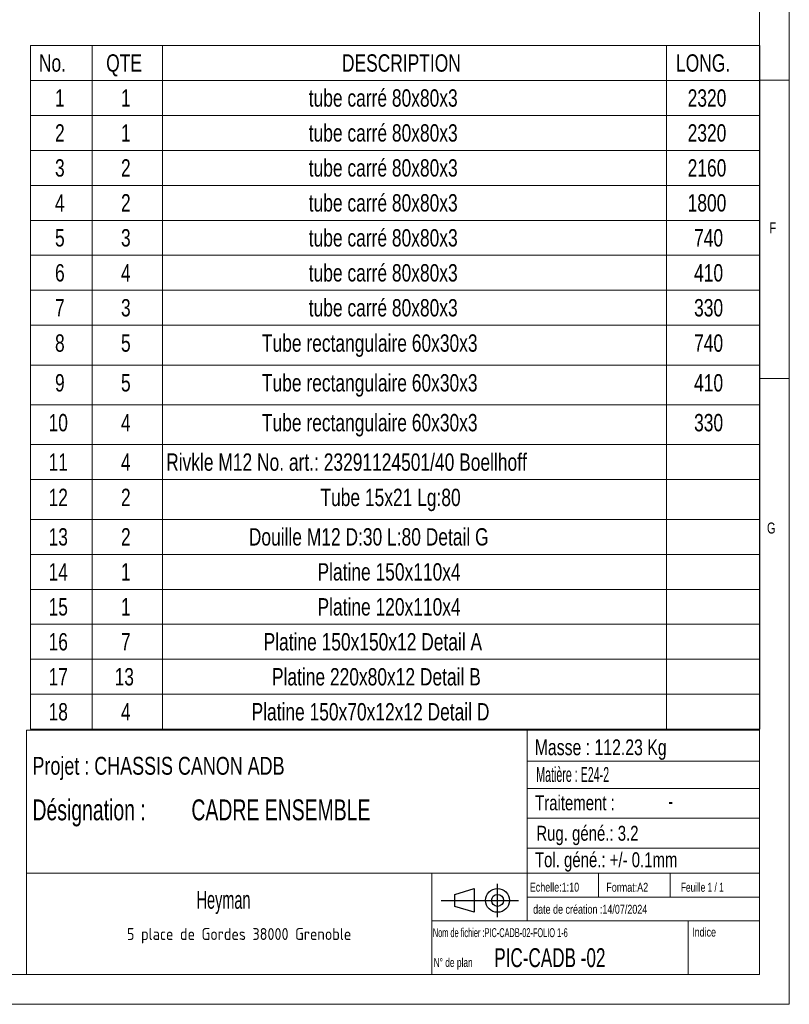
# Model space of a CAD drawing. Header units: millimetres. Extents: x 5 to 589, y 5 to 415.
# Tile 12 of 17: x 460 to 589, y 5 to 170. Entities that reach past the tile are written whole.
import ezdxf

# ---------------------------------------------------------------- set-up
doc = ezdxf.new("R2010")
doc.units = ezdxf.units.MM
doc.layers.add('NOTES', color=6, linetype='Continuous')
doc.styles.add('SLDTEXTSTYLE0', font='TXT', dxfattribs={"width": 0.75})
doc.styles.add('SLDTEXTSTYLE1', font='TXT', dxfattribs={"width": 0.675933})
doc.styles.add('SLDTEXTSTYLE2', font='TXT', dxfattribs={"width": 0.605})
doc.styles.add('SLDTEXTSTYLE3', font='TXT', dxfattribs={"width": 0.617423})
doc.styles.add('SLDTEXTSTYLE4', font='TXT', dxfattribs={"width": 0.7})
doc.styles.add('SLDTEXTSTYLE5', font='TXT', dxfattribs={"width": 0.535475})
doc.styles.add('SLDTEXTSTYLE6', font='ISOCP3', dxfattribs={"width": 0.96})
doc.styles.add('SLDTEXTSTYLE7', font='TXT', dxfattribs={"width": 0.692308})
doc.styles.add('SLDTEXTSTYLE8', font='TXT', dxfattribs={"width": 0.695728})

# ---------------------------------------------------------------- blocks, each defined once
blk = doc.blocks.new('Bloc12_2')
for p, q in [((9.48, 0), (9.48, 5.6)), ((2.32, 3.8), (5.55, 4.8)), ((2.32, 1.8), (2.32, 3.8)), ((5.55, 4.8), (5.55, 0.8)), ((0, 2.8), (12.98, 2.8)), ((5.55, 0.8), (2.32, 1.8))]:
    blk.add_line(p, q)
for radius in [2, 1]:
    blk.add_circle((9.48, 2.8), radius)
blk = doc.blocks.new('SW_NOTE_0')
at = {"layer": 'NOTES', "color": 0, "char_height": 3.5, "attachment_point": 1, "style": 'SLDTEXTSTYLE0'}
for s, insert in [('SOUDURES :  A=3 CONTINUE ETANCHE', (0, 4.51)), ('TOLERANCE GENERALE : ± 1 mm', (0, -0.01)), ('TOLERANCE DE PLANEITE : ± 1 mm/m', (0, -4.54)), ('PEINTURE EPOXY EP: 60µ', (0, -9.07)), ('COULEUR : BLANC RAL 9010', (0, -13.59)), ('Masse : 112.23 Kg', (0, -18.12))]:
    blk.add_mtext(s, dxfattribs=dict(at, insert=insert))
blk = doc.blocks.new('SW_NOTE_1')
at = {"layer": 'NOTES', "color": 0, "insert": (20.94, 2.58), "char_height": 2, "attachment_point": 2, "style": 'SLDTEXTSTYLE6'}
blk.add_mtext('5 place de Gordes 38000 Grenoble', dxfattribs=at)
blk = doc.blocks.new('SW_NOTE_2')
at = {"layer": 'NOTES', "color": 0, "char_height": 3.5, "attachment_point": 1, "style": 'SLDTEXTSTYLE8'}
for s, insert in [('Désignation :', (0, 4.51)), ('CADRE ENSEMBLE', (26.67, 4.51))]:
    blk.add_mtext(s, dxfattribs=dict(at, insert=insert))
blk = doc.blocks.new('SW_TABLEANNOTATION_0')
at = {"color": 0, "linetype": 'Continuous', "lineweight": 18}
for p, q in [((0, 0), (0, -114.69)), ((122.41, 0), (0, 0)), ((10.37, 0), (10.37, -5.87)), ((22.14, 0), (22.14, -5.87)), ((106.73, 0), (106.73, -5.87)), ((122.41, -114.69), (122.41, 0)), ((0, -5.87), (122.41, -5.87)), ((10.37, -5.87), (10.37, -114.69)), ((22.14, -5.87), (22.14, -114.69)), ((106.73, -5.87), (106.73, -114.69)), ((0, -11.73), (122.41, -11.73)), ((0, -17.6), (122.41, -17.6)), ((0, -23.47), (122.41, -23.47)), ((0, -29.33), (122.41, -29.33)), ((0, -35.2), (122.41, -35.2)), ((0, -41.07), (122.41, -41.07)), ((0, -46.93), (122.41, -46.93)), ((0, -53.61), (122.41, -53.61)), ((0, -60.28), (122.41, -60.28)), ((0, -66.95), (122.41, -66.95)), ((0, -72.82), (122.41, -72.82)), ((0, -79.49), (122.41, -79.49)), ((0, -85.36), (122.41, -85.36)), ((0, -91.23), (122.41, -91.23)), ((0, -97.09), (122.41, -97.09)), ((0, -102.96), (122.41, -102.96)), ((0, -108.83), (122.41, -108.83)), ((0, -114.69), (122.41, -114.69))]:
    blk.add_line(p, q, dxfattribs=at)
at = {"color": 0, "linetype": 'Continuous', "lineweight": 18, "attachment_point": 1, "style": 'SLDTEXTSTYLE0'}
for s, insert, char_height in [('No.', (1.41, -1.48), 2.91), ('QTE', (12.7, -1.48), 2.91), ('DESCRIPTION', (52.26, -1.48), 2.9104), ('LONG.', (108.32, -1.48), 2.91), ('1', (4.11, -7.35), 2.91), ('1', (15.18, -7.35), 2.91), ('tube carré 80x80x3', (46.69, -7.35), 2.9104), ('2320', (110.27, -7.35), 2.91), ('2', (4.11, -13.21), 2.91), ('1', (15.18, -13.21), 2.91), ('tube carré 80x80x3', (46.69, -13.21), 2.9104), ('2320', (110.27, -13.21), 2.91), ('3', (4.11, -19.08), 2.91), ('2', (15.18, -19.08), 2.91), ('tube carré 80x80x3', (46.69, -19.08), 2.9104), ('2160', (110.27, -19.08), 2.91), ('tube carré 80x80x3', (46.69, -24.94), 2.9104), ('4', (4.11, -24.94), 2.91), ('2', (15.18, -24.94), 2.91), ('1800', (110.27, -24.94), 2.91), ('5', (4.11, -30.81), 2.91), ('3', (15.18, -30.81), 2.91), ('tube carré 80x80x3', (46.69, -30.81), 2.9104), ('740', (111.35, -30.81), 2.91), ('tube carré 80x80x3', (46.69, -36.68), 2.9104), ('6', (4.11, -36.68), 2.91), ('4', (15.18, -36.68), 2.91), ('410', (111.35, -36.68), 2.91), ('7', (4.11, -42.54), 2.91), ('3', (15.18, -42.54), 2.91), ('tube carré 80x80x3', (46.69, -42.54), 2.9104), ('330', (111.35, -42.54), 2.91), ('8', (4.11, -48.46), 2.91), ('5', (15.18, -48.46), 2.91), ('Tube rectangulaire 60x30x3', (38.83, -48.46), 2.9104), ('740', (111.35, -48.46), 2.91), ('9', (4.11, -55.13), 2.91), ('5', (15.18, -55.13), 2.91), ('Tube rectangulaire 60x30x3', (38.83, -55.13), 2.9104), ('410', (111.35, -55.13), 2.91), ('10', (3.03, -61.81), 2.91), ('4', (15.18, -61.81), 2.91), ('Tube rectangulaire 60x30x3', (38.83, -61.81), 2.9104), ('330', (111.35, -61.81), 2.91), ('11', (3.03, -68.43), 2.91), ('4', (15.18, -68.43), 2.91), ('Rivkle M12 No. art.: 23291124501/40 Boellhoff', (22.76, -68.43), 2.9104), ('12', (3.03, -74.35), 2.91), ('2', (15.18, -74.35), 2.91), ('Tube 15x21 Lg:80', (48.65, -74.35), 2.9104), ('13', (3.03, -80.97), 2.91), ('2', (15.18, -80.97), 2.91), ('Douille M12 D:30 L:80 Detail G', (36.63, -80.97), 2.9104), ('14', (3.03, -86.84), 2.91), ('1', (15.18, -86.84), 2.91), ('Platine 150x110x4', (48.16, -86.84), 2.9104), ('Platine 120x110x4', (48.16, -92.71), 2.9104), ('15', (3.03, -92.71), 2.91), ('1', (15.18, -92.71), 2.91), ('16', (3.03, -98.57), 2.91), ('7', (15.18, -98.57), 2.91), ('Platine 150x150x12 Detail A', (39.11, -98.57), 2.9104), ('17', (3.03, -104.44), 2.91), ('13', (14.11, -104.44), 2.91), ('Platine 220x80x12 Detail B', (40.51, -104.44), 2.9104), ('18', (3.03, -110.31), 2.91), ('4', (15.18, -110.31), 2.91), ('Platine 150x70x12x12 Detail D', (37.09, -110.31), 2.9104)]:
    blk.add_mtext(s, dxfattribs=dict(at, insert=insert, char_height=char_height))

msp = doc.modelspace()

# ---------------------------------------------------------------- linework, layer by layer
at = {"lineweight": 18}
for p, q in [((589, 5), (589, 415)), ((584, 10), (584, 410)), ((584, 160), (589, 160)), ((589, 110), (584, 110)), ((461, 51), (461, 10)), ((584, 51), (461, 51)), ((545, 51), (545, 19)), ((584, 51), (584, 10)), ((545, 45.76), (584, 45.76)), ((545, 41.18), (584, 41.18)), ((545, 36.24), (584, 36.24)), ((545, 31.18), (584, 31.18)), ((461, 27), (584, 27)), ((529, 27), (529, 10)), ((557, 27), (557, 23)), ((569, 27), (569, 23)), ((545, 23), (584, 23)), ((529, 19), (584, 19)), ((572, 19), (572, 10)), ((10, 10), (584, 10)), ((461, 10), (584, 10)), ((5, 5), (589, 5))]:
    msp.add_line(p, q, dxfattribs=at)

# ---------------------------------------------------------------- block references
msp.add_blockref('SW_TABLEANNOTATION_0', (461.67, 165.84), dxfattribs=at)
msp.add_blockref('Bloc12_2', (530.56, 19.63))
msp.add_blockref('Bloc12_2', (530.56, 19.63))
at = {"layer": 'NOTES'}
for name, p in [('SW_NOTE_0', (375.88, 36.48)), ('SW_NOTE_2', (462, 34.86)), ('SW_NOTE_1', (475.74, 15.21))]:
    msp.add_blockref(name, p, dxfattribs=at)

# ---------------------------------------------------------------- texts
for s, insert, char_height, attachment_point, style in [('F', (585.67, 136.17), 1.85, 1, 'SLDTEXTSTYLE0'), ('G', (585.25, 85.82), 1.85, 1, 'SLDTEXTSTYLE0'), ('Masse : 112.23 Kg', (546.28, 49.44), 2.6458, 1, 'SLDTEXTSTYLE0'), ('Projet : CHASSIS CANON ADB', (462, 46.51), 3, 1, 'SLDTEXTSTYLE0'), ('Matière : E24-2', (546.53, 44.8), 2.5, 1, 'SLDTEXTSTYLE5'), ('Traitement :', (546.34, 40.05), 2.5, 1, 'SLDTEXTSTYLE0'), ('-', (569.1, 40.59), 3, 2, 'SLDTEXTSTYLE2'), ('Rug. géné.: 3.2', (546.55, 34.94), 2.5, 1, 'SLDTEXTSTYLE0'), ('Tol. géné.: +/- 0.1mm', (546.32, 30.5), 2.5, 1, 'SLDTEXTSTYLE0'), ('Echelle:1:10', (545.45, 25.4), 1.5, 1, 'SLDTEXTSTYLE0'), ('Format:A2', (558.29, 25.38), 1.5, 1, 'SLDTEXTSTYLE0'), ('Feuille 1 / 1', (570.81, 25.38), 1.5, 1, 'SLDTEXTSTYLE7'), ('Heyman', (494.06, 24.03), 3, 2, 'SLDTEXTSTYLE2'), ('date de création :14/07/2024', (546.01, 21.69), 1.5, 1, 'SLDTEXTSTYLE0'), ('Nom de fichier :PIC-CADB-02-FOLIO 1-6', (529.18, 17.77), 1.5, 1, 'SLDTEXTSTYLE3'), ('Indice', (572.69, 17.86), 1.5, 1, 'SLDTEXTSTYLE0'), ('PIC-CADB -02', (539.49, 14.41), 3.175, 1, 'SLDTEXTSTYLE1'), ('N° de plan', (529.3, 12.77), 1.5, 1, 'SLDTEXTSTYLE4')]:
    msp.add_mtext(s, dxfattribs=dict(at, insert=insert, char_height=char_height, attachment_point=attachment_point, style=style))

doc.saveas('drawing.dxf')
